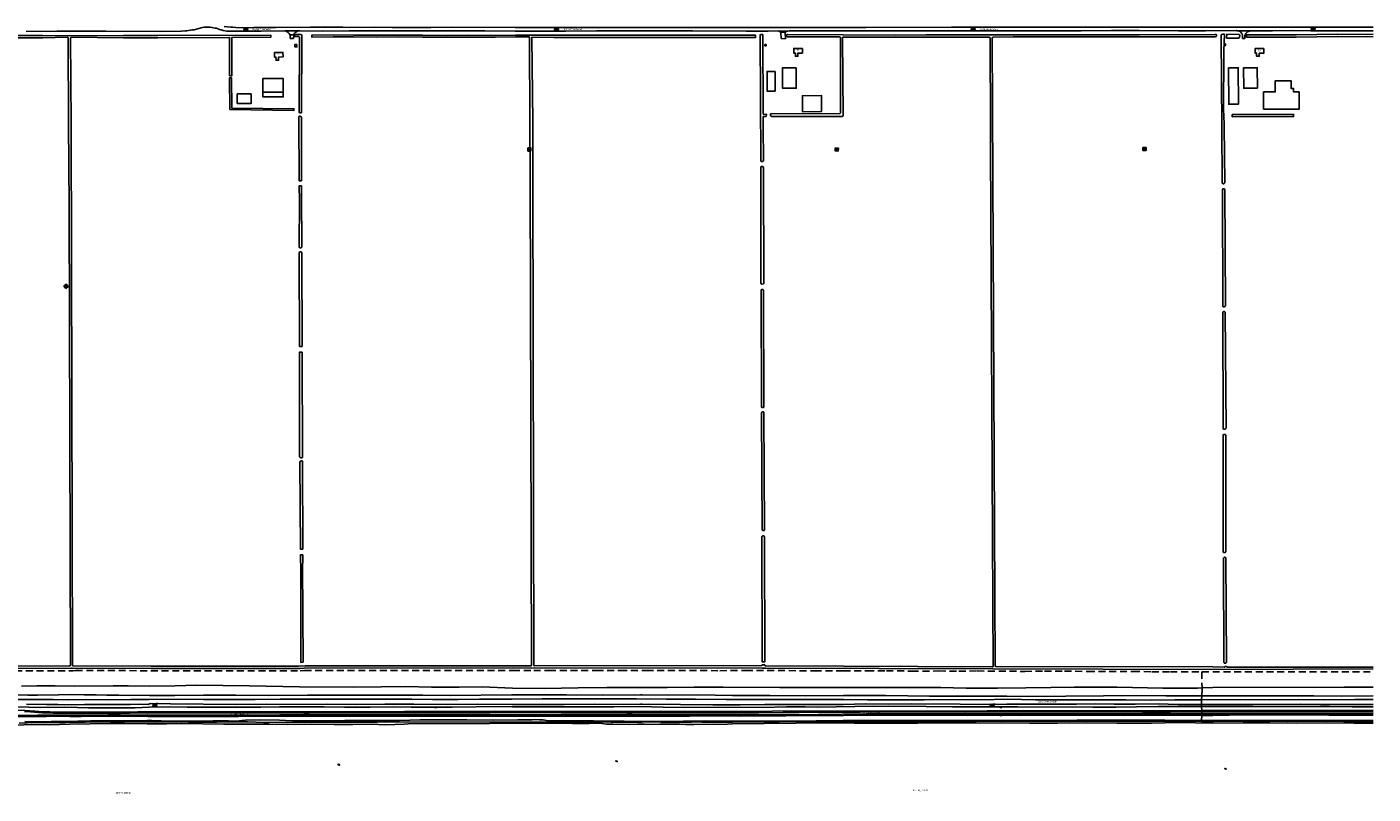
# Model space of a CAD drawing. Extents: x 168875 to 176000, y 513888 to 528000.
# Tile 8 of 106: x 174249 to 176000, y 513888 to 514885. Entities that reach past the tile are written whole.
import ezdxf

# ---------------------------------------------------------------- set-up
doc = ezdxf.new("R2010")
doc.units = 0
doc.header["$MEASUREMENT"] = 0
doc.linetypes.add('LP', pattern=[14, 9, -5])
doc.layers.get('0').update_dxf_attribs({"linetype": 'CONTINUOUS'})
for name, color, linetype in [('BIJGEBOUW', 12, 'CONTINUOUS'), ('DAKRAND', 10, 'CONTINUOUS'), ('HOOFDGEBOUW', 1, 'CONTINUOUS'), ('Hoogspanningsmast', 7, 'CONTINUOUS'), ('HUISNUMMER', 7, 'CONTINUOUS'), ('INSTEEK_SLOOT', 72, 'CONTINUOUS'), ('KANT_VERHARDING', 252, 'CONTINUOUS'), ('KANT_WATER', 140, 'CONTINUOUS'), ('RASTER', 34, 'CONTINUOUS'), ('SEMANTIEK', 140, 'CONTINUOUS'), ('sluitlijn_verharding', 7, 'CONTINUOUS'), ('STRAATNAAM', 7, 'CONTINUOUS'), ('TALUD', 34, 'CONTINUOUS'), ('WATERLOOPNAAM', 7, 'CONTINUOUS')]:
    doc.layers.add(name, color=color, linetype=linetype)
doc.styles.add('ISOCP', font='ISOCP.shx', dxfattribs={"height": 1.8})

# ---------------------------------------------------------------- blocks, each defined once
blk = doc.blocks.new('S014')
at = {"color": 0}
for p, q in [((0, -0.8), (4.2, 1.7)), ((0, 0.6), (1.8, 1.7)), ((5.1, -1.5), (0, 1.4)), ((2.6, -1.5), (0, 0)), ((1.1, -1.5), (6.1, 1.4)), ((6.1, -0.8), (1.9, 1.7)), ((3.5, -1.5), (6.1, 0)), ((6.1, 0.7), (4.4, 1.7))]:
    blk.add_line(p, q, dxfattribs=at)
blk = doc.blocks.new('S04')
at = {"color": 0}
for p, q in [((0, 0.5), (0.5, 0.5)), ((0, 0.3), (1, 0.3)), ((0, 0), (0.5, 0)), ((0, -0.3), (1, -0.3)), ((0, -0.5), (0.5, -0.5))]:
    blk.add_line(p, q, dxfattribs=at)
blk = doc.blocks.new('S05')
at = {"color": 0}
for p, q in [((0.1, 0.3), (0.4, 0.6)), ((0.1, -0.2), (0.4, 0.1)), ((0.4, 0.6), (0.7, 0.7)), ((0.4, 0.1), (0.7, 0.2)), ((0.7, 0.7), (1, 0.6)), ((0.7, 0.2), (1, 0.1)), ((1, 0.6), (1.3, 0.4)), ((1, 0.1), (1.4, -0.1)), ((1.3, 0.4), (1.7, 0.1)), ((1.7, 0.1), (2, 0)), ((2, 0), (2.3, 0.2)), ((2.3, 0.2), (2.6, 0.4)), ((1.4, -0.1), (1.7, -0.4)), ((1.7, -0.4), (2, -0.5)), ((2, -0.5), (2.3, -0.3)), ((2.3, -0.3), (2.6, -0.1))]:
    blk.add_line(p, q, dxfattribs=at)
blk = doc.blocks.new('S07')
at = {"color": 0}
for p, q in [((1, 0), (0, 0)), ((0.5, -0.5), (0.5, 0.5))]:
    blk.add_line(p, q, dxfattribs=at)
blk.add_lwpolyline([(0.5, -0.5), (1, 0), (0.5, 0.5), (0, 0)], close=True, dxfattribs=at)

msp = doc.modelspace()

# ---------------------------------------------------------------- linework, layer by layer
at = {"layer": 'BIJGEBOUW'}
for points in [[(174600.2, 514861.9), (174597.6, 514861.9), (174597.6, 514858.7), (174600.2, 514858.7), (174600.2, 514861.9)], [(175812.018, 514831.603), (175824.518, 514831.665), (175824.754, 514784.116)], [(175824.754, 514784.116), (175812.254, 514784.054), (175812.018, 514831.603)], [(175857.656, 514777.725), (175903.766, 514777.725), (175903.766, 514800.255), (175896.636, 514800.255), (175896.636, 514804.775), (175893.336, 514804.775), (175893.336, 514814.685), (175872.796, 514814.685), (175872.796, 514800.075), (175857.626, 514800.075), (175857.656, 514777.725)]]:
    msp.add_lwpolyline(points, dxfattribs=at)
at = {"layer": 'DAKRAND'}
for points in [[(175222.1, 514826.8), (175211.8, 514826.8), (175211.8, 514801.3), (175222.1, 514801.3), (175222.1, 514826.8)], [(174540.8, 514797.6), (174540.8, 514785.1), (174522.5, 514785.1), (174522.5, 514797.6), (174540.8, 514797.6)], [(174555.996, 514799.732), (174556, 514793.6), (174582.3, 514793.7), (174582.266, 514799.732)], [(175282.7, 514774.5), (175282.6, 514795.3), (175257.6, 514795.2), (175257.7, 514774.4), (175282.7, 514774.5)]]:
    msp.add_lwpolyline(points, dxfattribs=at)
at = {"layer": 'HOOFDGEBOUW'}
for points in [[(175210.429, 514861.788), (175208.929, 514861.788), (175208.929, 514859.988), (175210.429, 514859.988), (175210.429, 514861.788)], [(175808.174, 514862.577), (175806.874, 514862.577), (175806.874, 514860.677), (175808.174, 514860.677), (175808.174, 514862.577)], [(174582.075, 514845.581), (174576.276, 514845.49), (174576.341, 514841.35), (174572.95, 514841.29), (174572.88, 514845.4), (174570.881, 514845.366), (174570.781, 514851.365), (174581.981, 514851.579), (174582.075, 514845.581)], [(175257.712, 514856.667), (175257.712, 514850.667), (175251.932, 514850.667), (175251.932, 514846.567), (175248.532, 514846.567), (175248.532, 514850.676), (175246.512, 514850.676), (175246.512, 514856.676), (175257.712, 514856.667)], [(175857.686, 514856.511), (175857.686, 514850.511), (175851.906, 514850.511), (175851.906, 514846.411), (175848.506, 514846.411), (175848.506, 514850.52), (175846.486, 514850.52), (175846.486, 514856.52), (175857.686, 514856.511)], [(175249.616, 514831.47), (175231.866, 514831.47), (175231.866, 514804.83), (175249.616, 514804.83), (175249.616, 514831.47)], [(175849.541, 514804.95), (175831.792, 514804.862), (175831.66, 514831.501), (175849.409, 514831.589), (175849.541, 514804.95)], [(174555.996, 514799.732), (174555.996, 514817.781), (174582.266, 514817.781), (174582.266, 514799.732)], [(174582.266, 514799.732), (174555.996, 514799.732)]]:
    msp.add_lwpolyline(points, dxfattribs=at)
at = {"layer": 'INSTEEK_SLOOT'}
for points in [[(174089.565, 514054.392), (174304.8, 514053.9), (174305.2, 514054.2), (174305.4, 514054.6), (174305.6, 514055.4), (174303.7, 514651.1), (174303.2, 514758.9), (174302.8, 514869.8), (174302.7, 514870.5), (174302.3, 514870.9), (174301.8, 514871.1), (174269.596, 514870.4), (174173.398, 514870.3)], [(174173.402, 514873.3), (174269.604, 514873.4), (174304.303, 514873.2), (174374.594, 514873.3), (174419.293, 514873.6), (174566.094, 514874.11), (174566.106, 514871.11), (174515.5, 514870.906), (174515.5, 514821.143), (174512.5, 514821.143), (174512.5, 514870.894), (174419.307, 514870.6), (174374.606, 514870.3), (174306.6, 514871.1), (174306.1, 514871), (174305.9, 514870.8), (174305.8, 514870.5), (174306.5, 514759.5), (174308.1, 514055.3), (174308.2, 514054.4), (174308.7, 514054.1), (174309.4, 514054), (174410.4, 514053.8), (174602.128, 514053.8), (174610.798, 514054.103)], [(174603.1, 514773.9), (174603.6, 514773.1), (174604.1, 514772.8), (174605.3, 514772.8), (174605.9, 514773), (174606.2, 514773.7), (174606.6, 514872.9), (174606.5, 514873.4), (174605.9, 514874.5), (174605.2, 514874.8), (174597.5, 514874.8), (174597.2, 514874.6), (174596.9, 514874.2), (174596.9, 514872.7), (174597.3, 514872.1), (174602.7, 514872), (174603, 514871.9), (174603.4, 514871.5), (174603.1, 514773.9)], [(174610.798, 514054.103), (174881.3, 514054.4), (174904.4, 514054.3), (174905.1, 514054.5), (174905.4, 514054.7), (174905.5, 514055.3), (174903.7, 514688.4), (174903.2, 514761.4), (174902.6, 514870.7), (174902.3, 514871.7), (174884.297, 514871.55), (174858.108, 514871.15), (174822.101, 514871.25), (174795.396, 514871.15), (174763.692, 514871.45), (174732.7, 514871.55), (174703.3, 514871.45), (174674.293, 514871.55), (174647.405, 514871.75), (174619.423, 514871.331), (174619.385, 514873.83), (174647.395, 514874.25), (174674.307, 514874.05), (174703.3, 514873.95), (174732.7, 514874.05), (174763.708, 514873.95), (174795.404, 514873.65), (174822.099, 514873.75), (174858.092, 514873.65), (174884.303, 514874.05), (174904.679, 514873.901), (174934.402, 514874), (174965.407, 514873.8), (174999.002, 514873.7), (175110.902, 514873.8), (175147.299, 514873.7), (175196.794, 514873.908), (175196.806, 514870.908), (175147.301, 514870.7), (175110.898, 514870.8), (174998.998, 514870.7), (174965.393, 514870.8), (174934.398, 514871), (174906.1, 514871.3), (174905.9, 514871.2), (174905.8, 514871), (174906.9, 514761.1), (174907, 514688.5), (174908.5, 514054.9), (174908.8, 514054.2)], [(175206.391, 514874.89), (175206.6, 514771.7), (175206.9, 514771.1), (175207.6, 514771), (175210, 514771.1), (175211, 514770.8), (175210.4, 514768.3), (175207.2, 514768.3), (175206.7, 514768.1), (175206.5, 514767.5), (175206.6, 514754.8), (175207.2, 514711.5), (175207, 514710.7), (175206.4, 514709.9), (175204.9, 514709.7), (175204.2, 514709.8), (175203.6, 514710.2), (175203.4, 514710.9), (175202.9, 514873.8), (175203.2, 514874.6), (175203.5, 514874.8), (175204, 514874.9), (175206.391, 514874.89)], [(175208.8, 514055.308), (175208.8, 514055.1), (175208.9, 514054.7), (175209.2, 514054.4), (175209.9, 514054.3), (175311.3, 514053.9), (175504.7, 514052.8), (175505.3, 514052.9), (175505.8, 514053.4), (175502.5, 514726.6), (175502.2, 514754.4), (175502, 514870.1), (175501.8, 514870.5), (175501.5, 514870.8), (175500.8, 514871.2), (175428.1, 514871.4), (175386.2, 514871.3), (175341.4, 514871.3), (175310.7, 514871.5), (175310.4, 514871.4), (175310, 514870.6), (175310.5, 514769.4), (175310.3, 514768.8), (175310.1, 514768.5), (175309.4, 514768.4), (175218.3, 514768.3), (175217.8, 514768.4), (175216.9, 514768.8), (175216.5, 514768.9), (175216.1, 514769.3), (175215.9, 514769.9), (175216.9, 514771.9), (175305.9, 514771.7), (175306.5, 514771.9), (175307, 514772.4), (175307.1, 514773), (175307.3, 514869.2), (175307.1, 514869.8), (175307.1, 514870.4), (175306.8, 514871.2), (175305.7, 514871.7), (175238.2, 514871.9), (175237.4, 514872.2), (175237.2, 514872.4), (175237.1, 514874), (175237.3, 514874.5), (175238.2, 514874.8), (175310.6, 514874.3), (175378.7, 514874.1), (175418.4, 514874.3)], [(175418.4, 514874.3), (175518.4, 514874.5), (175549.2, 514874.4), (175614.9, 514874.5), (175696.1, 514874.5), (175794.3, 514874.9), (175795.9, 514874.6), (175796.4, 514874.1), (175796.5, 514873.4), (175796.3, 514872.6), (175795.7, 514872.1), (175794.8, 514871.9), (175695.6, 514871.6), (175631.9, 514871.6), (175580, 514871.7), (175531.9, 514871.6), (175506, 514871.3), (175505.3, 514871.1), (175504.8, 514870.7), (175504.6, 514870.1), (175508.3, 514054.4), (175508.4, 514053.9), (175509, 514053.4), (175509.6, 514053.3), (175791.6, 514052.8), (175806.2, 514052.6), (175807.6, 514053.3), (175808.6, 514053.3), (175809.8, 514053.1), (175810.2, 514052.7), (175810.9, 514052.4), (175811.8, 514052.3), (176000, 514052.3)], [(175806.642, 514875.075), (175804, 514875.1), (175803.5, 514874.8), (175803, 514874.7), (175802.5, 514874.2), (175802.2, 514872.8), (175803.4, 514755.1), (175803.9, 514681.6), (175804.4, 514681), (175804.9, 514680.8), (175805.6, 514680.9), (175806.5, 514681.2), (175807, 514681.8), (175806.5, 514755.3), (175805.7, 514771.5), (175805.4, 514774.4), (175805.7, 514851.3), (175805.9, 514853.7), (175806.642, 514875.075)], [(175809.473, 514869.813), (175809.568, 514875.048), (175825.3, 514874.9), (175825.9, 514874.7), (175826.3, 514874.2), (175826.5, 514873.5), (175826.5, 514872.7), (175826.4, 514872), (175826.1, 514871.3), (175825.6, 514870.6), (175824.9, 514870.2), (175823.4, 514869.9), (175809.473, 514869.813)], [(176000, 514872), (175992.106, 514871.9), (175953.61, 514872), (175900.01, 514871.2), (175835.195, 514871.404), (175835.205, 514874.404), (175899.99, 514874.2), (175953.59, 514875), (175992.094, 514874.9), (176000, 514875)], [(174512.96, 514777.114), (174512.529, 514818.487), (174515.029, 514818.513), (174515.44, 514779.086), (174596.211, 514778.181), (174596.189, 514776.181), (174512.96, 514777.114)], [(174606.182, 514684.529), (174603.257, 514684.678), (174602.8, 514767.3), (174602.9, 514768.2), (174603.9, 514768.5), (174604.6, 514768.6), (174605.2, 514768.4), (174605.6, 514767.9), (174606.1, 514766.8), (174606.182, 514684.529)], [(175816.723, 514770.597), (175816.733, 514767.797), (175896.605, 514768.06), (175896.595, 514770.86), (175816.723, 514770.597)], [(175207.4, 514551.4), (175207.1, 514550.8), (175206.6, 514550.5), (175204.8, 514550.3), (175204.2, 514550.5), (175203.7, 514551.1), (175203.5, 514702.2), (175204.1, 514703.1), (175205, 514703.4), (175205.6, 514703.4), (175206.3, 514703.2), (175206.8, 514702.5), (175207, 514701.7), (175207.4, 514551.4)], [(174606.4, 514598.4), (174605.5, 514597.5), (174604.3, 514597.4), (174603.4, 514597.9), (174603.1, 514598.5), (174603.4, 514658.9), (174603.293, 514678.293), (174606.189, 514678.146)], [(174606.189, 514678.146), (174606.2, 514666.7), (174606.4, 514598.4)], [(175804.7, 514521.314), (175805, 514520.7), (175805.8, 514520.6), (175806.5, 514520.7), (175807.1, 514521.1), (175807.7, 514521.8), (175807.9, 514522.5), (175807.3, 514672.8), (175806.8, 514673.9), (175806.4, 514674.3), (175804.7, 514674.3), (175804.3, 514673.9), (175804, 514672.9), (175804.7, 514521.314)], [(174606.866, 514469.425), (174603.376, 514469.425), (174603.1, 514591.1), (174603.8, 514592.1), (174604.7, 514592.3), (174605.6, 514592.3), (174606.2, 514591.8), (174606.5, 514591.2), (174606.866, 514469.425)], [(175207.7, 514391.2), (175207.3, 514390.5), (175206.8, 514390), (175206, 514389.9), (175204.8, 514390), (175204.4, 514390.5), (175204.1, 514542.9), (175204.8, 514543.5), (175205.8, 514543.4), (175206.6, 514543), (175207.2, 514541.9), (175207.7, 514391.2)], [(175808.8, 514363.3), (175808.4, 514362.5), (175807.7, 514361.8), (175806.8, 514361.7), (175805.8, 514361.7), (175805.2, 514362.1), (175804.9, 514362.9), (175804.4, 514513.3), (175804.9, 514514.2), (175805.4, 514514.6), (175806.1, 514514.7), (175806.6, 514514.6), (175807.4, 514513.7), (175807.5, 514513), (175808.8, 514363.3)], [(174607.3, 514325), (174606.1, 514324.7), (174604.9, 514324.7), (174604, 514325.5), (174603.7, 514326.6), (174603.393, 514461.886), (174606.889, 514461.822)], [(174606.889, 514461.822), (174607.3, 514325)], [(175208.4, 514230.4), (175208, 514229.9), (175206.5, 514229.9), (175205.7, 514230.4), (175205.3, 514231), (175204.6, 514383.1), (175205.1, 514383.9), (175205.7, 514384.3), (175206.4, 514384.3), (175206.9, 514384.2), (175207.3, 514383.8), (175207.4, 514383.2), (175208.4, 514230.4)], [(175808.4, 514202.4), (175807.9, 514201.8), (175807, 514201.4), (175806.2, 514201.4), (175805.5, 514201.6), (175805.2, 514202.3), (175804.8, 514353.8), (175805.2, 514354.6), (175806, 514354.9), (175807.1, 514355), (175807.8, 514354.9), (175808.2, 514354.4), (175808.3, 514354.1), (175808.4, 514202.4)], [(174607.775, 514205.914), (174604.798, 514206.027), (174604.1, 514318.8), (174604.9, 514320.3), (174606, 514320.6), (174606.9, 514320.6), (174607.4, 514320), (174607.6, 514319.2), (174607.775, 514205.914)], [(175208.79, 514059.4), (175205.488, 514059.294), (175205, 514222.4), (175205.4, 514222.9), (175205.8, 514223.1), (175206.8, 514223.1), (175207.5, 514223), (175208.1, 514222.6), (175208.4, 514222), (175208.79, 514059.4)], [(174605.1, 514185.907), (174604.898, 514189.82), (174604.844, 514198.539), (174607.786, 514198.537)], [(174607.786, 514198.537), (174607.8, 514189.5), (174607.505, 514185.123)], [(174608.084, 514058.838), (174605.197, 514058.753), (174605.1, 514185.907)], [(174607.505, 514185.123), (174608.084, 514058.838)], [(175809.4, 514059.3), (175809.2, 514058.5), (175808.5, 514057.8), (175807.6, 514057.6), (175806.6, 514057.6), (175806.1, 514058.2), (175806, 514058.5), (175805.4, 514194.3), (175806.2, 514195.2), (175806.8, 514195.4), (175807.7, 514195.4), (175808.1, 514195), (175808.4, 514194.2), (175809.4, 514059.3)], [(173972.495, 514051.309), (174090.046, 514050.804), (174306.7, 514051), (174307.9, 514051.1), (174410.5, 514050.8), (174603.8, 514050.9), (174609.5, 514051.1), (174881.1, 514051.5), (175205.8, 514051), (175207.6, 514051.2), (175209.5, 514051.2), (175505.2, 514050.3), (175791.8, 514049.6), (176000, 514050.4)], [(174908.8, 514054.2), (174909.1, 514054), (175204.1, 514054.6), (175204.8, 514054.7), (175205.3, 514054.9), (175205.5, 514055.4), (175205.5, 514055.464), (175208.8, 514055.308)]]:
    msp.add_lwpolyline(points, dxfattribs=at)
at = {"layer": 'KANT_VERHARDING'}
for points in [[(174248.1, 514878.7), (174287.9, 514878.9), (174351.6, 514879), (174423.4, 514878.8), (174449.4, 514879.2), (174455, 514879.6), (174457, 514879.6), (174461.4, 514880.2), (174464.5, 514880.8), (174466.3, 514881), (174469.5, 514881.6), (174475.5, 514883.3), (174478.9, 514884.1), (174484.1, 514884.1), (174485.6, 514884.2), (174487.1, 514884.1), (174493.6, 514883.2), (174495.4, 514882.8), (174499.5, 514881.4), (174501.8, 514880.7), (174504.4, 514880.1), (174509.1, 514879.3), (174511.5, 514879.1), (174539.1, 514878.9), (174553.5, 514879), (174584.4, 514879.4)], [(174505.6, 514885.3), (174514.2, 514884.4), (174516.8, 514884.3), (174520.9, 514884), (174533.6, 514883.6), (174543.9, 514883.8), (174555.2, 514883.9), (174572.6, 514883.8), (174617.7, 514884.1), (174659.9, 514884.1), (174684.1, 514884), (174701.2, 514884.1), (174724, 514884), (174774.4, 514884), (174802.5, 514884.1), (174884.1, 514883.8), (174912.7, 514884), (174941, 514883.8), (174973.5, 514883.9), (175047.7, 514883.7), (175133.4, 514884), (175172.9, 514883.9), (175234, 514883.9), (175255.6, 514883.8)], [(174584.4, 514879.4), (174586.2, 514879.1), (174587.6, 514878.3), (174588.9, 514877.3), (174590, 514876), (174590.4, 514875.4), (174590.8, 514874.2)], [(174596.4, 514874.2), (174596.6, 514875.7), (174597, 514876.3), (174598.5, 514877.7), (174599.4, 514878.3), (174601, 514879.2), (174602.4, 514879.543)], [(175227, 514879.4), (175226.8, 514879.5), (175213.2, 514879.3), (175184.7, 514879.2), (175114.6, 514879.4), (174989.7, 514879.4), (174949.7, 514879.3), (174884.2, 514879.3), (174844.4, 514879.5), (174668, 514879.5), (174633.1, 514879.3), (174603.8, 514879.6), (174602.4, 514879.543)], [(175227, 514879.4), (175227.6, 514879.2), (175228.5, 514878.6), (175229, 514878), (175229.3, 514877.5)], [(175235.5, 514877.6), (175236, 514878.2), (175236.4, 514878.5), (175237, 514878.7), (175237.6, 514879.1), (175238.201, 514879.252)], [(175823.4, 514879.745), (175822.155, 514879.796), (175782.2, 514879.7), (175746.8, 514879.5), (175695.7, 514879.8), (175659.6, 514879.8), (175620.5, 514879.5), (175570.7, 514879.7), (175520.5, 514879.6), (175466.3, 514879.6), (175416.8, 514879.7), (175267.3, 514879.5), (175254.1, 514879.6), (175240.3, 514879.4), (175238.7, 514879.3), (175238.201, 514879.252)], [(175255.6, 514883.8), (175294.1, 514884), (175340, 514883.8), (175451.6, 514884.1), (175552.7, 514884.1), (175654.3, 514884.3), (175695.7, 514884.3), (175726.7, 514884.5), (175756.5, 514884.5), (175780.2, 514884.4), (175840.7, 514884.4), (175869.8, 514884.5), (175893.2, 514884.3), (175943.6, 514884.5), (175966.9, 514884.3), (176000, 514884.5)], [(175823.4, 514879.745), (175842.547, 514879.704)], [(175830.193, 514869.759), (175830, 514873.4), (175829.6, 514875.5), (175829, 514876.5), (175827.5, 514878.1), (175826.4, 514878.9), (175825.6, 514879.3), (175823.4, 514879.745)], [(175833.2, 514869.746), (175833.2, 514871.9), (175833.4, 514873.4), (175834, 514875.1), (175834.4, 514876), (175835.2, 514877.1), (175836.5, 514878.1), (175837.9, 514878.7), (175839.9, 514879.2), (175842.547, 514879.704)], [(175842.547, 514879.704), (175869.1, 514879.7), (175893.6, 514879.8), (175918.9, 514879.7), (176000, 514879.6)], [(174596.4, 514874.2), (174590.8, 514874.2)], [(174590.8, 514874.2), (174591.2, 514872.5), (174591.3, 514871.7), (174591.314, 514869.471)], [(174595.759, 514869.517), (174595.8, 514870.5), (174596.4, 514874.2)], [(175229.3, 514877.5), (175235.5, 514877.6)], [(175229.3, 514877.5), (175229.6, 514876.7), (175230.131, 514869.373)], [(175235.757, 514869.325), (175235.3, 514876.8), (175235.5, 514877.6)], [(175776.952, 514004.058), (175746.3, 514004.1), (175720.3, 514004.7), (175690.5, 514004.5), (175663.1, 514004.5), (175638.8, 514004.6), (175614.3, 514004.3), (175551.2, 514004.4), (175523.5, 514004.3), (175491.9, 514003.9), (175462.7, 514004.2), (175399.7, 514004.6), (175369.5, 514004.4), (175340.3, 514004.9), (175310.8, 514003.9), (175208.7, 514003.9), (175176.2, 514003.5), (175141, 514003.6), (175057.1, 514004.5), (175025.6, 514004.1), (174986.8, 514004.5), (174947.8, 514003.9), (174909.9, 514003.9), (174880.1, 514003.8), (174835.7, 514004.2), (174796.2, 514003.9), (174752.2, 514004.4), (174714.6, 514004.4), (174678.1, 514003.8), (174640.1, 514004.2), (174600.9, 514004.1), (174560, 514004.3), (174521.2, 514003.9), (174435.5, 514004.6), (174409.6, 514005.1), (174406.2, 514004), (174395.8, 514004.2), (174383.2, 514003.9), (174355.2, 514003.8), (174323.7, 514003.8), (174307.2, 514003.7), (174289.1, 514004), (174274.3, 514004), (174248.5, 514004.5)], [(175776.952, 514004.058), (175791.4, 514003.8), (175814.3, 514004.1), (175843.4, 514004.1), (175905.2, 514004.3), (175931.8, 514004.1), (175960.6, 514004), (176000, 514004)], [(175777.074, 513991.759), (175743.3, 513991.9), (175714.3, 513991.8), (175612.7, 513991.8), (175578.9, 513991.7), (175543.6, 513991.8), (175511.3, 513991.6), (175452.7, 513991.6), (175422, 513991.8), (175389.6, 513991.7), (175364.3, 513991.9), (175340.8, 513991.8), (175278.6, 513991.1), (175221.6, 513990.6), (175162.5, 513990.7), (175133.8, 513990.5), (175103.3, 513990.6), (175076.2, 513990.4), (175047.5, 513990.5), (175024.7, 513990.4), (174959.3, 513990.7), (174879.7, 513990.5), (174851.1, 513990.8), (174781.2, 513990.5), (174754.6, 513990.7), (174724.4, 513990.4), (174695.6, 513990.6), (174638.2, 513990.3), (174611.6, 513990.5), (174577.9, 513990.6), (174537.2, 513990.2), (174406, 513990.4), (174388.6, 513990.2), (174370.8, 513990.4), (174354.5, 513990.3), (174293.2, 513990.2), (174279.6, 513990), (174262.7, 513990.1), (174234.3, 513989.8)], [(174235.9, 514000.8), (174267, 514000), (174298.2, 514000.4), (174314.9, 514000.2), (174329.2, 513999.8), (174344.8, 513999.7), (174359.6, 513999.5), (174375.1, 513999.5), (174389.9, 513999.8), (174407.8, 514000.5), (174424.8, 514000.7), (174457.5, 514000.5), (174487.2, 514000.6), (174553.3, 514000.3), (174577.5, 514000.7), (174635.8, 514001), (174661.9, 514000.6), (174695.6, 514000.5), (174725.2, 514000.9), (174748.8, 514000.4), (174771.6, 514000.5), (174801.9, 514000.3), (174864.2, 514001.3), (174880.4, 514000.9), (174907.4, 514001.1), (174935.1, 514000.8), (174974, 514001), (175012.5, 514000.9), (175046.1, 514001.2), (175076.6, 514000.3), (175104.1, 514000.2), (175134, 514000.5), (175158.4, 514000.1), (175176.7, 514000.4), (175206, 514000.2), (175237.2, 514000.9), (175261.1, 514000.9), (175277.4, 514000.6), (175350.3, 514001.6), (175418.6, 514001.2), (175453, 514000.9), (175476.6, 514001.1), (175508.8, 514000.8), (175537.8, 514000.9), (175635.6, 514000.5), (175665.6, 514000.5), (175692.4, 514000.7)], [(174245.8, 513995), (174253.4, 513994.3), (174269.2, 513993.2), (174276.9, 513992.9), (174283.1, 513992.8), (174289.2, 513992.6), (174317.6, 513992.6), (174349.5, 513992.8), (174367.7, 513992.7), (174382.6, 513992.8), (174395.5, 513993), (174406.1, 513992.8), (174546.7, 513993.2), (174580.9, 513993.2), (174614.7, 513993), (174644.4, 513993), (174671.4, 513992.9), (174701.4, 513993.2), (174752.1, 513993.3), (174851.1, 513993.3), (174879.7, 513993.4), (174943.7, 513993.2), (174981.8, 513993.3), (175013.1, 513993.2), (175048.5, 513993.2), (175084.8, 513993.3), (175116.9, 513993.1), (175201, 513993.2), (175232.8, 513993.5), (175253.6, 513993.5), (175281.5, 513993.9), (175333, 513994.1), (175361.3, 513994.3), (175391.7, 513994.2), (175429.8, 513994.3), (175469.6, 513994.1), (175504.5, 513994.3), (175536.2, 513994.2), (175569.7, 513994.2), (175601.7, 513994.3), (175632.8, 513994.2), (175668.9, 513994.3), (175700.2, 513994.1), (175736.4, 513994.1), (175777.093, 513994.239)], [(175692.4, 514000.7), (175720.5, 514001.3), (175776.985, 514001.3)], [(175776.985, 514001.3), (175847.4, 514001.5), (175871.5, 514001.5), (175895, 514001.2), (175943.5, 514001.3), (175972.7, 514000.9), (175998.2, 514001.1)], [(175777.074, 513991.759), (175791.3, 513991.7), (175836.1, 513991.9), (175871.8, 513991.8), (176000, 513992.1)], [(175777.093, 513994.239), (175882.9, 513994.6), (175923.6, 513994.6), (175960.5, 513994.4), (176000, 513994.5)], [(175998.2, 514001.1), (176000, 514001.1)]]:
    msp.add_lwpolyline(points, dxfattribs=at)
at = {"layer": 'KANT_WATER'}
for points in [[(174235.4, 513977.3), (174254.6, 513977.8), (174278.4, 513977.7), (174304.2, 513978.3), (174357.8, 513979.2), (174375.8, 513979.2), (174405.3, 513978.9), (174430.4, 513979), (174450, 513979.2), (174505.3, 513978.6), (174536.1, 513978.6), (174563, 513978.4), (174587.5, 513977.9), (174619.2, 513978.4), (174648.4, 513978.1), (174673.1, 513978), (174697.6, 513978.2), (174715.4, 513977.7), (174739.7, 513978.5), (174745, 513979)], [(174745, 513979), (174957.1, 513979.7), (174958.7, 513979.3), (174961.8, 513979.2), (174974.6, 513979.2), (174980.1, 513979.3), (174989, 513979.6), (174997, 513979.2), (175002.9, 513978.5), (175011, 513978.3), (175031.2, 513978.1), (175043, 513978.5), (175051.8, 513978.6), (175061.1, 513978.1), (175072.3, 513978.2), (175082.6, 513978.4), (175090.6, 513978.2), (175098, 513978.2), (175106.2, 513977.8), (175116.5, 513977.8), (175160.3, 513978.6), (175166.8, 513979)], [(175166.8, 513979), (175290.4, 513980.2), (175325.2, 513979.9), (175361.7, 513979.8), (175407.3, 513979.8), (175455.9, 513980), (175487.7, 513979.9), (175517.1, 513980), (175553.1, 513979.8), (175590, 513979.9), (175626.9, 513980.2), (175666.9, 513979.9), (175711.8, 513979.8), (175746.5, 513980.4), (175791.7, 513979.8), (175831.1, 513980.1), (175865.5, 513980.2), (175900.5, 513979.8), (175939.6, 513980), (175975, 513979.8), (176000, 513979.873)]]:
    msp.add_lwpolyline(points, dxfattribs=at)
at = {"layer": 'RASTER', "linetype": 'LP'}
for points in [[(174093.6, 514047.7), (174308.6, 514047.9), (174312.3, 514048), (174410.1, 514047.9), (174604.3, 514047.9), (174610.1, 514048.2), (174881.3, 514048), (174908.2, 514048), (174928.1, 514048.1), (174956.1, 514048), (174989.8, 514048.1), (175020.6, 514048), (175054.8, 514048.1), (175150.3, 514047.9), (175184, 514048.2), (175273.7, 514047.8), (175311.1, 514047.8), (175342, 514047.9), (175366.9, 514047.8), (175399.9, 514047.4), (175435.1, 514047.5), (175461.1, 514047.3), (175485.1, 514047.5), (175547, 514047), (175572.5, 514047.2), (175598.7, 514047.2), (175628.9, 514047), (175687.7, 514046.9), (175712.2, 514046.6), (175736.3, 514046.6), (175777.399, 514046.302)], [(175777.399, 514046.302), (176000, 514046.5)], [(175777.399, 514046.302), (175777.49, 514025.503)], [(175777.49, 514025.503), (175777.5, 514023.3), (175777.248, 514015.146)], [(175776.989, 514010.012), (175776.9, 514008.5), (175776.952, 514004.058)], [(175776.952, 514004.058), (175776.985, 514001.3)], [(175777.248, 514015.146), (175776.989, 514010.012)], [(175777.066, 513996.017), (175776.985, 514001.3)], [(175777.008, 513983.195), (175777.06, 513989.841)], [(175777.06, 513989.841), (175777.074, 513991.759)], [(175777.093, 513994.239), (175777.066, 513996.017)], [(175777.074, 513991.759), (175777.093, 513994.239)], [(175776.999, 513982.018), (175777.008, 513983.195)]]:
    msp.add_lwpolyline(points, dxfattribs=at)
at = {"layer": 'sluitlijn_verharding'}
for points in [[(174584.4, 514879.4), (174602.4, 514879.543)], [(175227, 514879.4), (175238.201, 514879.252)], [(174591.314, 514869.471), (174595.759, 514869.517)], [(175230.131, 514869.373), (175235.757, 514869.325)], [(175830.193, 514869.759), (175833.2, 514869.746)]]:
    msp.add_lwpolyline(points, dxfattribs=at)
at = {"layer": 'TALUD'}
for points in [[(174241.9, 514027.7), (174262, 514028.1), (174285.6, 514028.3), (174310.7, 514027.9), (174361, 514028.1), (174380.8, 514028.3)], [(174380.8, 514028.3), (174408.7, 514027.9), (174441.3, 514028), (174469.8, 514028.9), (174503.8, 514028.8), (174538.5, 514028.3), (174603.3, 514026.9), (174673.6, 514026.5), (174709.7, 514027), (174740.9, 514027.2), (174775, 514026.4), (174811.4, 514026.5), (174841, 514026.7), (174880.6, 514025.3), (174922.8, 514024.7), (174966, 514025.6), (175003.3, 514026.2), (175043.4, 514026), (175081.8, 514026.2), (175116.7, 514026.5), (175154.5, 514026.5), (175228.4, 514026), (175264.3, 514026.2), (175333.2, 514025.9), (175363.9, 514026.1), (175403.2, 514026), (175437.9, 514026.2), (175470.6, 514025.3), (175511.3, 514025.3), (175548.1, 514025.6), (175580.7, 514026.1), (175611.4, 514026.4), (175640.8, 514026.3), (175667.1, 514026.4), (175726.4, 514025.1), (175753, 514025.1), (175771.7, 514025.3), (175777.49, 514025.503)], [(175777.49, 514025.503), (175791.7, 514026), (175962.5, 514026.4), (176000, 514026.57)], [(174234, 514010.4), (174256.8, 514010.3), (174283.3, 514010.4), (174303.5, 514010.1), (174325.8, 514010.3), (174354.5, 514010.1), (174384.3, 514010.6), (174407.8, 514010.3), (174445.1, 514010.8), (174479.2, 514010.6), (174545.7, 514010.5), (174578.2, 514010.8), (174619.3, 514010.7), (174655, 514010.9), (174720.6, 514010.7), (174749.6, 514010.9), (174776.7, 514010.6), (174809.9, 514010.5), (174837.7, 514011), (174860.8, 514011), (174879.9, 514010.9)], [(174237.4, 514016.4), (174250, 514016), (174262.6, 514015.9), (174290, 514016.7), (174306.1, 514016.9), (174323.6, 514016.3), (174339.1, 514016.3), (174352.8, 514016.1), (174368.5, 514016.2), (174408.3, 514015.8), (174441.5, 514015.6), (174478.5, 514016), (174520.6, 514016.2), (174563.6, 514015.8), (174614, 514016), (174658.3, 514015.9), (174710.5, 514016.2), (174764.1, 514015.9), (174799.6, 514015.8), (174879.9, 514016.3), (174910.9, 514016.3), (174950.6, 514016.5)], [(174879.9, 514010.9), (174919.2, 514011.3), (174963.9, 514011.1), (175006.3, 514011.3), (175041.7, 514011.3), (175081, 514010.8), (175118.5, 514010.7), (175158.8, 514010.4), (175200.3, 514010.4), (175238.1, 514010.6), (175270.4, 514010.6), (175311, 514010.4), (175342.3, 514009.9), (175416.2, 514010.1), (175454.4, 514010.3), (175490, 514010.2), (175524.4, 514010.7), (175561.1, 514010), (175592.6, 514010), (175619.9, 514010.2), (175646.8, 514010), (175678.2, 514009.9), (175711.4, 514009.4), (175742, 514009.8), (175776.989, 514010.012)], [(174950.6, 514016.5), (174997.8, 514016), (175039.7, 514016.5), (175083.3, 514016.1), (175121.6, 514016.3), (175166.6, 514015.8), (175215.6, 514015.8), (175261.4, 514015.1), (175311, 514015.5), (175341.8, 514015.5), (175365.6, 514015.8), (175394.7, 514015.1), (175423, 514014.9), (175449.5, 514014.9), (175478, 514014.6), (175523.8, 514014.7), (175551.4, 514014.5), (175698.3, 514015.5), (175730.3, 514015.2), (175777.248, 514015.146)], [(175776.989, 514010.012), (175834.4, 514010.3), (175864.8, 514010.2), (175903.6, 514010.3), (175936.2, 514010.2), (175976.2, 514010.4), (176000, 514010.629)], [(175777.248, 514015.146), (175875.5, 514015.1), (175923.1, 514015), (175959.3, 514014.8), (176000, 514015.39)], [(175111, 513988.9), (174589.6, 513988.9), (174524.3, 513988.5), (174451.4, 513988.4), (174406.2, 513988.5), (174381.8, 513988.8), (174351.7, 513988.6), (174319.6, 513988.5), (174304.7, 513988.3), (174291.6, 513988.6), (174273.9, 513988.4), (174219.3, 513988.2)], [(174222.089, 513996.453), (174246.6, 513996.1), (174259.2, 513995.3), (174270, 513994.4), (174278.6, 513994.3), (174343.1, 513994.1), (174393.1, 513994.5), (174406.5, 513994.5), (174427.9, 513994.3), (174449.4, 513994.2), (174483.9, 513994.2), (174509.4, 513994.5), (174545, 513994.3), (174574.8, 513994.7), (174612.2, 513994.6), (174691.1, 513994.6), (174740.2, 513994.8), (174767.1, 513995), (174796.1, 513995), (174858.5, 513995.2), (174880.3, 513995), (174938.9, 513994.7), (175777.066, 513996.017)], [(175111, 513988.9), (175151.4, 513989.1), (175176.7, 513988.9), (175205, 513989.1), (175236.3, 513989.1), (175311.6, 513989.5), (175359.7, 513990.1), (175392.8, 513990), (175430.9, 513990), (175472.3, 513989.8), (175503.1, 513989.9), (175540.8, 513989.7), (175581.9, 513990), (175676.5, 513989.8), (175708.2, 513990), (175750.4, 513990.1), (175777.06, 513989.841)], [(175777.06, 513989.841), (175791.5, 513989.7), (175834.7, 513990.3), (175906.4, 513990.5), (175942.3, 513990.2), (175976.8, 513990.1), (176000, 513990.2)], [(175777.066, 513996.017), (176000, 513996.367)], [(174614.4, 513981.1), (174604, 513980.8), (174587.8, 513980.7), (174574.9, 513980.9), (174564.4, 513980.7), (174556.5, 513980.7), (174536.4, 513981.3), (174530.7, 513981.3), (174523, 513981.5), (174495.8, 513981.2), (174489.9, 513981), (174482.6, 513981.1), (174467.2, 513981.1), (174459.1, 513981.2), (174451.2, 513981.4), (174442.9, 513981.2), (174433.8, 513981.3), (174416.5, 513981.1), (174405.1, 513981.4), (174387.5, 513981.5), (174374.2, 513981.3), (174349.6, 513981.4), (174324.7, 513981.2), (174299.2, 513980.6), (174285, 513980.5), (174271.5, 513980.2), (174259.5, 513980.4), (174238.8, 513979.9)], [(174795.2, 513984.2), (174760.4, 513983.9), (174733.6, 513983.3), (174662.6, 513983), (174633.7, 513982.7), (174605.6, 513982.9), (174594.6, 513982.8), (174585.5, 513983.2), (174577.6, 513983.8), (174550.9, 513984), (174533.4, 513983.5), (174528.9, 513983.1), (174525.2, 513982.6), (174522.2, 513982.5), (174511.3, 513982.6), (174491, 513982.6), (174470.3, 513982.4), (174423.4, 513982.6), (174415.9, 513982.8), (174410.8, 513983.1), (174405.5, 513983.2), (174366.5, 513982.8), (174331.6, 513982.8), (174315.1, 513982.4), (174280.4, 513981.8), (174264.4, 513981.6), (174246.4, 513981.9)], [(174957.9, 513981.3), (174744.4, 513981.2), (174739, 513981.3), (174714.2, 513981.2), (174709.6, 513981.4), (174704.3, 513981.2), (174698.6, 513981.2), (174685.4, 513980.9), (174671.2, 513980.9), (174662.9, 513981), (174645.4, 513980.8), (174634.3, 513981.2), (174624.9, 513981), (174614.4, 513981.1)], [(174795.2, 513984.2), (174821.1, 513984.2), (174856.1, 513983.5), (174887.7, 513983.9), (174901.5, 513984.2), (174906, 513984.2), (174910.1, 513984.3), (174915.8, 513983.9), (174920.4, 513983.9), (174926.9, 513982.9), (174963.1, 513982.7), (174985.9, 513982.8), (175008.4, 513982.4), (175025.9, 513982.3), (175048.9, 513981.9), (175076.5, 513981.9), (175103, 513982.2), (175131.9, 513982.7), (175239.9, 513982.2), (175310.9, 513983.1), (175343.3, 513983.1), (175377.4, 513983.3), (175416.6, 513983.2), (175449.3, 513983.3), (175527.4, 513983.2), (175615.1, 513983.4), (175655.2, 513983.4), (175694.2, 513983.6), (175729.3, 513983.6), (175777.008, 513983.195)], [(175776.999, 513982.018), (175740.8, 513982.3), (175604.8, 513981.9), (175560.5, 513982.1), (175524.6, 513982.1), (175483.9, 513981.9), (175450.8, 513982), (175422.2, 513981.9), (175390.2, 513982), (175306.6, 513981.6), (175288.8, 513981.8), (175166.7, 513981.1), (175160.3, 513981.2), (175157.9, 513981.1), (175149.7, 513981.1), (175147.2, 513981), (175143.3, 513981.1), (175139.4, 513981), (175126.7, 513980.9), (175116.3, 513981.3), (175113.3, 513981.2), (175095.3, 513981.2), (175092, 513981.1), (175085, 513981.1), (175081.5, 513981.2), (175077.9, 513981.1), (175074.1, 513981.1), (175066.5, 513981.3), (175048.7, 513981.1), (175047.2, 513980.9), (175045.6, 513981), (175042.4, 513981), (175039.8, 513981.1), (175031.5, 513981.1), (175022.6, 513980.9), (175017.1, 513981), (175012.4, 513980.9), (175008.9, 513981), (175006.3, 513981.3), (174989.3, 513981.2), (174985.7, 513981.1), (174976.6, 513981.4), (174957.9, 513981.3)], [(175776.999, 513982.018), (175792.1, 513981.9), (175850.9, 513982.1), (175888.7, 513981.9), (175929, 513982.3), (175962, 513982), (176000, 513981.904)], [(175777.008, 513983.195), (175791.9, 513983.1), (175827.8, 513983.2), (175902.9, 513983.2), (175944.4, 513983.1), (176000, 513983.3)]]:
    msp.add_lwpolyline(points, dxfattribs=at)

# ---------------------------------------------------------------- block references
at = {"layer": 'Hoogspanningsmast'}
for p, xscale, yscale, rotation in [((174900.6, 514723.3), 5.668964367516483, 5.668964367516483, 44.67839802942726), ((175300.3, 514723.4), 5.653300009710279, 5.653300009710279, 42.78500748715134), ((175700.7, 514723.9), 5.664172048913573, 5.664172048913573, 46.05150880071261), ((174297.1, 514547.5), 5.650810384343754, 5.650810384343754, 356.9872124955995)]:
    msp.add_blockref('S07', p, dxfattribs=dict(at, xscale=xscale, yscale=yscale, rotation=rotation))
at = {"layer": 'SEMANTIEK'}
for name, p, rotation in [('S014', (174536.687, 514881.351), 180), ('S014', (174940.95, 514881.8), 180), ('S014', (175482.703, 514881.913), 180), ('S014', (174418.55, 514002.45), 180), ('S04', (174418.6, 514004.9), 88.96775530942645), ('S04', (175048.1, 514016.4), 90), ('S014', (175507.45, 514002.7), 180), ('S04', (175507.6, 514014.7), 90), ('S04', (175507.6, 514004.1), 90), ('S04', (174780.4, 514000), 270), ('S04', (175515.8, 513989.8), 270), ('S04', (175515.9, 514000), 270), ('S05', (174653.332, 513925.56), 1.823260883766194), ('S05', (175014.562, 513930.055), 2.270794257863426), ('S05', (175806.64, 513920.165), 3.061377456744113)]:
    msp.add_blockref(name, p, dxfattribs=dict(at, rotation=rotation))
for p in [(175918.9, 514882.05), (174609.75, 513991.85), (175029.8, 513991.9)]:
    msp.add_blockref('S014', p, dxfattribs=at)
for p, xscale, yscale, rotation in [((174418.8, 514015.7), 0.9910322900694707, 0.9910322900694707, 89.5374810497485), ((175048.2, 514004.4), 1.009111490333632, 1.009111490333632, 90.8517080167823), ((174780.4, 513988.9), 1.009218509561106, 1.009218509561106, 268.8076930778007)]:
    msp.add_blockref('S04', p, dxfattribs=dict(at, xscale=xscale, yscale=yscale, rotation=rotation))

# ---------------------------------------------------------------- texts
at = {"layer": 'HUISNUMMER', "style": 'ISOCP'}
msp.add_text('23', height=2.5, rotation=0.898969, dxfattribs=at).set_placement((174574.791, 514847.925))
for s, p in [('17', (175250.048, 514852.88)), ('13', (175850.575, 514853.082))]:
    msp.add_text(s, height=2.5, dxfattribs=at).set_placement(p)
at = {"layer": 'STRAATNAAM', "style": 'ISOCP'}
for s, rotation, p in [('Ketelmeerweg', 0.397543, (174542.413, 514880.325)), ('Zuidermeerdijk', 359.943207, (175563.9, 514006.8)), ('Zuidermeerdijk', 0.170378, (174512.329, 513990.378)), ('Zuidermeerdijk', 0.22717, (175334.52, 513991.867))]:
    msp.add_text(s, height=2.5, rotation=rotation, dxfattribs=at).set_placement(p)
for p in [(174947.424, 514880.45), (175487.829, 514880.788)]:
    msp.add_text('Ketelmeerweg', height=2.5, dxfattribs=at).set_placement(p)
at = {"layer": 'WATERLOOPNAAM', "style": 'ISOCP'}
for p in [(174364.474, 513887.547), (175401.4, 513891.3)]:
    msp.add_text('KETELMEER', height=2.5, dxfattribs=at).set_placement(p)

doc.saveas('drawing.dxf')
